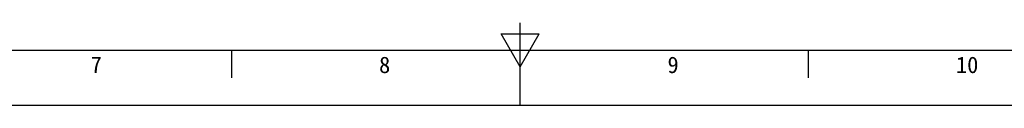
# Model space of a CAD drawing. Header units: millimetres. Extents: x 0 to 2731, y -3524 to -2222.
# Tile 96 of 221: x 1348 to 1527, y -2816 to -2801. Entities that reach past the tile are written whole.
import ezdxf

# ---------------------------------------------------------------- set-up
doc = ezdxf.new("R2010")
doc.units = ezdxf.units.MM
doc.header["$LTSCALE"] = 46.255
doc.layers.get('0').update_dxf_attribs({"linetype": 'CONTINUOUS'})
doc.styles.add('TEXTSTYLE_2', font='simfang.ttf')
doc.styles.add('TEXTSTYLE_4', font='simfang.ttf')

msp = doc.modelspace()

# ---------------------------------------------------------------- linework, layer by layer
at = {"color": 7}
for p, q in [((1439.178, -2816.462), (1439.178, -2801.462)), ((1435.711, -2803.463), (1442.639, -2803.463)), ((1439.175, -2809.463), (1435.711, -2803.463)), ((1439.175, -2809.463), (1442.639, -2803.463)), ((1043.678, -2806.462), (1849.678, -2806.462)), ((1386.678, -2811.462), (1386.678, -2806.462)), ((1491.678, -2811.462), (1491.678, -2806.462)), ((1018.678, -2816.462), (1859.678, -2816.462))]:
    msp.add_line(p, q, dxfattribs=at)

# ---------------------------------------------------------------- texts
at = {"color": 3}
for s, style, p in [('7', 'TEXTSTYLE_2', (1360.997, -2810.615)), ('8', 'TEXTSTYLE_2', (1413.497, -2810.615)), ('9', 'TEXTSTYLE_2', (1465.997, -2810.615)), ('10', 'TEXTSTYLE_4', (1518.497, -2810.615))]:
    msp.add_text(s, height=3, dxfattribs=dict(at, style=style)).set_placement(p)

doc.saveas('drawing.dxf')
